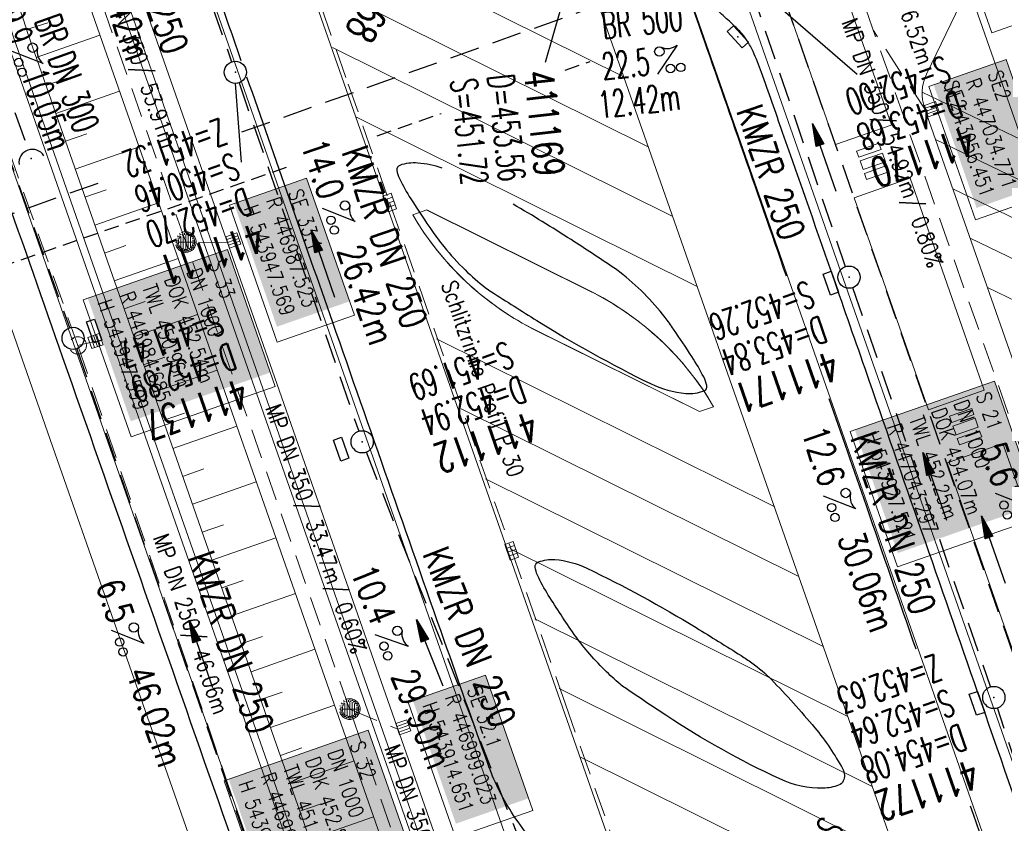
# Model space of a CAD drawing. Extents: x 446577 to 447240, y 443630 to 444842.
# Tile 24 of 71: x 446974 to 447040, y 443908 to 443962. Entities that reach past the tile are written whole.
import ezdxf
from ezdxf.enums import TextEntityAlignment as Align

# ---------------------------------------------------------------- set-up
doc = ezdxf.new("R2010")
doc.units = 0
doc.header["$LTSCALE"] = 2
doc.header["$MEASUREMENT"] = 0
for name, pattern in [('AUSGEZOGEN', [0]), ('GESTRICH-X2', [1.5, 1, -0.5]), ('GESTRICHELT', [0.75, 0.5, -0.25])]:
    doc.linetypes.add(name, pattern=pattern)
doc.layers.get('0').update_dxf_attribs({"linetype": 'AUSGEZOGEN'})
for name, color, linetype in [('Beschriftung', 7, 'CONTINUOUS'), ('FBR', 8, 'CONTINUOUS'), ('GLOBAL', 7, 'CONTINUOUS'), ('HEKTOM', 250, 'GESTRICHELT'), ('Hintergrund', 7, 'CONTINUOUS'), ('Hintergrundplan', 7, 'CONTINUOUS'), ('KANAL', 7, 'GESTRICH-X2'), ('PFEIL', 7, 'CONTINUOUS'), ('SCHACHTNR', 6, 'CONTINUOUS'), ('SCHLITZRINNE', 8, 'AUSGEZOGEN'), ('SCHMUTZWASSER', 30, 'GESTRICH-X2'), ('SCHSYMBOL', 7, 'AUSGEZOGEN'), ('STRASSE', 8, 'CONTINUOUS'), ('TEXTO', 4, 'CONTINUOUS'), ('TEXTU', 4, 'CONTINUOUS')]:
    doc.layers.add(name, color=color, linetype=linetype)
doc.styles.add('5', font='txt_____.ttf', dxfattribs={"width": 0.8, "height": 1})
doc.styles.add('6', font='txt_____.ttf', dxfattribs={"width": 0.8, "height": 1})
doc.styles.add('8', font='txt_____.ttf', dxfattribs={"width": 0.8, "height": 1})
doc.styles.add('ROMANS', font='romans.shx', dxfattribs={"width": 0.8})

# ---------------------------------------------------------------- blocks, each defined once
blk = doc.blocks.new('GST')
at = {"color": 0}
blk.add_circle((0, 0), 0.75, dxfattribs=at)
blk.add_point((0, 0), dxfattribs=at)
blk = doc.blocks.new('13')
blk.add_lwpolyline([(0.755, 1.218), (-0.748, 1.218), (-0.748, 1.801), (0.755, 1.801)], close=True)
at = {"rotation": 180}
blk.add_blockref('GST', (0, 0), dxfattribs=at)
blk = doc.blocks.new('PROM')
blk.add_line((1.566, 1.817), (0.019, 0.015))
for centre, radius in [((0.317, 1.51), 0.317), ((0.943, 0.291), 0.283), ((1.645, 0.287), 0.283)]:
    blk.add_circle(centre, radius)
blk.add_arc((0.992, 2.682), 1.033, 239.14139, 303.35492)
blk = doc.blocks.new('PFEIL2')
at = {"color": 0}
for p, q in [((0.88, 0.002), (-2.401, -0.012)), ((0.881, -0.271), (0.879, 0.276)), ((0.879, 0.276), (2.429, 0.009)), ((0.911, 0.27), (0.879, 0.265)), ((0.965, 0.261), (0.879, 0.246)), ((1.019, 0.252), (0.879, 0.228)), ((1.073, 0.242), (0.879, 0.209)), ((1.127, 0.233), (0.879, 0.191)), ((1.181, 0.224), (0.879, 0.172)), ((1.235, 0.214), (0.879, 0.154)), ((1.289, 0.205), (0.879, 0.135)), ((1.343, 0.196), (0.879, 0.117)), ((1.397, 0.187), (0.879, 0.098)), ((1.451, 0.177), (0.879, 0.08)), ((1.505, 0.168), (0.879, 0.061)), ((1.559, 0.159), (0.88, 0.043)), ((1.613, 0.149), (0.88, 0.024)), ((1.668, 0.14), (0.88, 0.006)), ((1.722, 0.131), (0.88, -0.013)), ((1.776, 0.121), (0.88, -0.031)), ((1.83, 0.112), (0.88, -0.05)), ((1.884, 0.103), (0.88, -0.068)), ((1.938, 0.094), (0.88, -0.087)), ((1.992, 0.084), (0.88, -0.105)), ((2.046, 0.075), (0.88, -0.124)), ((2.1, 0.066), (0.88, -0.142)), ((2.154, 0.056), (0.88, -0.161)), ((2.208, 0.047), (0.88, -0.179)), ((2.262, 0.038), (0.881, -0.198)), ((2.316, 0.029), (0.881, -0.216)), ((2.37, 0.019), (0.881, -0.235)), ((2.424, 0.01), (0.881, -0.253)), ((2.429, 0.009), (0.881, -0.271))]:
    blk.add_line(p, q, dxfattribs=at)
blk = doc.blocks.new('40')
at = {"color": 0}
blk.add_arc((0.025, 0.311), 0.91, 192.5363, 347.4637, dxfattribs=at)
blk.add_point((0, 0), dxfattribs=at)
blk = doc.blocks.new('10')
blk.add_blockref('GST', (0, 0))
blk = doc.blocks.new('17')
blk.add_lwpolyline([(-0.755, -1.218), (0.748, -1.218), (0.748, -1.801), (-0.755, -1.801)], close=True)
blk.add_blockref('GST', (0, 0))
blk = doc.blocks.new('30')
at = {"color": 0}
for p, q in [((-0.75, -0.29), (-0.75, 0.293)), ((-0.75, 0.293), (0.753, 0.293)), ((0.753, 0.293), (0.753, -0.29)), ((0.753, -0.29), (-0.75, -0.29))]:
    blk.add_line(p, q, dxfattribs=at)
blk.add_point((0, 0), dxfattribs=at)
blk = doc.blocks.new('SK-rechteck Mitt')
at = {"color": 18, "lineweight": 9, "true_color": 0x000000}
for p, q in [((-0.375, 0.2), (-0.375, -0.2)), ((-0.375, 0.2), (0.375, 0.2)), ((-0.1875, 0.2), (-0.1875, -0.2)), ((0, 0.2), (0, -0.2)), ((0.1875, 0.2), (0.1875, -0.2)), ((0.375, 0.2), (0.375, -0.2)), ((-0.375, -0.2), (0.375, -0.2))]:
    blk.add_line(p, q, dxfattribs=at)
blk = doc.blocks.new('SK-quadrat Rand')
at = {"color": 18, "lineweight": 9, "true_color": 0x000000}
for p, q in [((-0.4, 0.8), (-0.4, 0)), ((-0.4, 0.8), (0.4, 0.8)), ((-0.2, 0.8), (-0.2, 0)), ((0, 0.8), (0, 0)), ((0.2, 0.8), (0.2, 0)), ((0.4, 0.8), (0.4, 0)), ((-0.4, 0), (0.4, 0))]:
    blk.add_line(p, q, dxfattribs=at)
blk = doc.blocks.new('Muldenschacht')
at = {"color": 18, "lineweight": 9, "true_color": 0x000000}
for p, q in [((-0.215015, 0.669384), (-0.184082, 0.574183)), ((0.001513, 0.703679), (0.001513, 0.603579)), ((0.218041, 0.669384), (0.187109, 0.574183)), ((-0.599087, 0.002979), (-0.699187, 0.002979)), ((-0.569691, 0.188574), (-0.664892, 0.219507)), ((-0.492399, 0.083917), (-0.591181, 0.100105)), ((-0.484382, 0.356002), (-0.565365, 0.41484)), ((-0.444073, 0.230912), (-0.53319, 0.276499)), ((0.502013, 0.002979), (-0.498987, 0.002979)), ((0.474843, 0.165641), (-0.471817, 0.165641)), ((-0.350626, 0.358645), (-0.421053, 0.429778)), ((-0.351511, 0.488874), (-0.410348, 0.569857)), ((0.38186, 0.328304), (-0.378834, 0.328304)), ((-0.228204, 0.447647), (-0.274147, 0.536581)), ((-0.096655, 0.595502), (-0.080293, 0.496748)), ((0.001562, 0.503479), (0.001464, -0.497521)), ((0.093794, 0.596447), (0.078414, 0.497536)), ((0.271415, 0.539517), (0.226431, 0.450094)), ((0.413374, 0.569857), (0.354537, 0.488874)), ((0.425748, 0.42812), (0.355042, 0.357263)), ((0.447803, 0.22953), (0.537061, 0.27484)), ((0.568391, 0.41484), (0.487409, 0.356002)), ((0.4959, 0.080963), (0.594778, 0.096559)), ((0.572718, 0.188574), (0.667918, 0.219507)), ((0.602083, 0.008988), (0.702178, 0.00999)), ((-0.569691, -0.182617), (-0.664892, -0.21355)), ((-0.493148, -0.073251), (-0.59208, -0.088497)), ((-0.484382, -0.350045), (-0.565365, -0.408882)), ((-0.445326, -0.222488), (-0.534694, -0.267581)), ((0.474843, -0.159684), (-0.471817, -0.159684)), ((-0.352742, -0.35058), (-0.423593, -0.421292)), ((-0.351511, -0.482917), (-0.410348, -0.5639)), ((0.38186, -0.322346), (-0.378834, -0.322346)), ((-0.228006, -0.441793), (-0.273909, -0.530747)), ((-0.184082, -0.568226), (-0.215015, -0.663427)), ((-0.079489, -0.490923), (-0.095689, -0.589704)), ((0.001513, -0.597621), (0.001513, -0.697721)), ((0.079714, -0.491374), (0.095355, -0.590245)), ((0.187109, -0.568226), (0.218041, -0.663427)), ((0.271696, -0.533418), (0.226665, -0.444019)), ((0.354537, -0.482917), (0.413374, -0.5639)), ((0.426841, -0.421069), (0.355953, -0.350395)), ((0.446654, -0.225822), (0.535682, -0.271583)), ((0.487409, -0.350045), (0.568391, -0.408882)), ((0.496174, -0.073247), (0.595107, -0.088493)), ((0.572718, -0.182617), (0.667918, -0.21355))]:
    blk.add_line(p, q, dxfattribs=at)
for radius in [0.7007, 0.6006, 0.5005]:
    blk.add_circle((0.001513, 0.002979), radius, dxfattribs=at)
blk = doc.blocks.new('SK-quadrat Mitte')
at = {"color": 18, "lineweight": 9, "true_color": 0x000000}
for p, q in [((-0.4, 0.4), (-0.4, -0.4)), ((-0.4, 0.4), (0.4, 0.4)), ((-0.2, 0.4), (-0.2, -0.4)), ((0, 0.4), (0, -0.4)), ((0.2, 0.4), (0.2, -0.4)), ((0.4, 0.4), (0.4, -0.4)), ((-0.4, -0.4), (0.4, -0.4))]:
    blk.add_line(p, q, dxfattribs=at)
blk = doc.blocks.new('Schacht')
at = {"color": 18, "lineweight": 9, "true_color": 0x000000}
blk.add_circle((0, 0), 0.779, dxfattribs=at)

msp = doc.modelspace()

# ---------------------------------------------------------------- linework, layer by layer
at = {"layer": 'Beschriftung', "color": 18, "lineweight": 9, "true_color": 0x000000}
for points in [[(447041.435, 443972.152), (447044.629, 443963.009), (447039.405, 443961.185), (447036.211, 443970.327), (447041.435, 443972.152)], [(447040.386, 443959.385), (447043.533, 443950.377), (447038.309, 443948.552), (447035.163, 443957.56), (447040.386, 443959.385)], [(446993.072, 443951.353), (446996.309, 443942.085), (446991.085, 443940.26), (446987.848, 443949.528), (446993.072, 443951.353)], [(446987.717, 443946.542), (446990.954, 443937.274), (446981.199, 443933.867), (446977.961, 443943.134), (446987.717, 443946.542)], [(447039.591, 443937.631), (447042.787, 443928.483), (447033.031, 443925.075), (447029.836, 443934.223), (447039.591, 443937.631)], [(447005.169, 443917.744), (447008.363, 443908.602), (447003.139, 443906.777), (446999.946, 443915.919), (447005.169, 443917.744)], [(446997.241, 443914.019), (447000.475, 443904.759), (446990.72, 443901.352), (446987.486, 443910.611), (446997.241, 443914.019)]]:
    msp.add_lwpolyline(points, close=True, dxfattribs=at)
at = {"layer": 'FBR'}
for points in [[(446906.283, 444163.064, 0.003557), (446913.219, 444136.335, 0.004717), (446918.783, 444116.265, 0.000024), (446923.206, 444100.879, 0.003676), (446923.236, 444100.778, 0.000171), (446925.25, 444094.15, 0.000048), (446932.443, 444070.518, 0.000065), (446938.908, 444049.294, 0.003486), (446939.03, 444048.902, 0.003745), (446939.222, 444048.317, 0.000068), (446950.069, 444016.112, 0.000011), (446956.461, 443997.144, 0.001698), (446956.504, 443997.019, 0.000349), (446956.714, 443996.41, 0.000013), (446962.54, 443979.58, 0.000005), (446967.365, 443965.643, 0.00002), (446968.622, 443962.013, 0.001124), (446976.568, 443939.234, -0.000431), (446996.335, 443882.82)], [(446925.215, 444042.892, 0.0017), (446930.243, 444027.436, 0.003935), (446936.907, 444007.707, 0.000126), (446946.647, 443979.626, 0.000195), (446952.953, 443961.485, 0.000026), (446968.558, 443916.655, 0.000443), (446969.471, 443914.039, 0.00013), (446975.672, 443896.342, -0.000046), (446981.167, 443880.67, -0.00001)], [(446988.655, 443959.296, -0.000001), (446981.971, 443978.412, -0.000032), (446981.616, 443979.428, -0.000004), (446981.312, 443980.297, 0.000226)], [(447010.168, 443975.786, 0.003809), (447010.735, 443975.32, -0.0134), (447011.997, 443974.242, -0.03425), (447013.574, 443972.611, -0.021464), (447015.785, 443969.746, -0.019911), (447017.514, 443967.075, -0.044873), (447018.123, 443965.798, -0.004791), (447019.374, 443962.326, -0.000268), (447025.503, 443944.751, -0.000024)], [(447037.126, 443888.602, 0.013315), (447036.129, 443889.687, 0.039357), (447035, 443890.681, 0.016729), (447033.458, 443891.758, 0.021771), (447032.213, 443892.493, 0.00424), (447031.256, 443892.992, 0.001159), (447027.738, 443894.78, 0.012233), (447021.582, 443897.704, -0.012648), (447015.63, 443900.536, -0.04443), (447012.536, 443902.469, -0.040823), (447009.574, 443905.112, -0.048131), (447006.927, 443908.492, -0.056635), (447005.322, 443911.773, -0.000988), (447002.382, 443920.089, -0.000382), (446994.841, 443941.603, -0.000001), (446989.039, 443958.198, -0.000032)], [(447002.247, 443952.043, 0.061318), (447000.596, 443952.379, 0.101801), (446999.371, 443952.226, 0.364624), (446999.171, 443951.895, 0.075388), (446999.348, 443951.334, 0.027963), (447000.121, 443949.959, 0.009514), (447001.584, 443947.759, 0.019467), (447002.361, 443946.727, 0.027166), (447003.797, 443945.149, 0.031774), (447005.175, 443943.953, 0.020404), (447005.572, 443943.675, 0.002724), (447008.637, 443941.736, 0.026007), (447016.33, 443937.466, 0.092946), (447018.722, 443936.806, 0.109692)], [(447018.722, 443936.806, 0.109692), (447019.952, 443936.973, 0.379326), (447020.144, 443937.33, 0.06165), (447019.926, 443937.916, 0.024024), (447019.123, 443939.297, 0.0064), (447017.895, 443941.141, 0.014298), (447017.311, 443941.943, 0.031705), (447015.892, 443943.558, 0.031046), (447014.247, 443945.013, 0.018929), (447013.851, 443945.299, 0.002668), (447010.956, 443947.2, 0.014319), (447007.032, 443949.591, 0.096596)], [(447028.386, 443936.467, -0.00011), (447030.905, 443929.214, -0.000024), (447034.263, 443919.539, 0.00003)], [(447037.949, 443908.914, -0.000045), (447044.341, 443890.484, 0.00003), (447044.625, 443889.665, 0.001539)]]:
    msp.add_lwpolyline(points, format="xyb", dxfattribs=at)
msp.add_lwpolyline([(447008.532, 443925.049, -0.338877), (447008.746, 443925.402, -0.112775), (447009.859, 443925.568, -0.093522), (447012.031, 443924.984, -0.024827), (447019.409, 443920.962, -0.00337), (447022.456, 443919.071, -0.01375), (447023.187, 443918.582, -0.046002), (447024.503, 443917.453, -0.018177), (447027.436, 443914.198, -0.051198), (447029.339, 443911.384, -0.232737), (447029.367, 443910.599, -0.203185), (447029.044, 443910.299, -0.082499), (447028.011, 443910.109, -0.113197), (447025.079, 443910.728, -0.037981), (447017.369, 443915.033, -0.003211), (447014.61, 443916.887, -0.024951), (447014.269, 443917.145, -0.022007), (447013.224, 443918.103, -0.018661), (447012.088, 443919.328, -0.025539), (447011.172, 443920.51, -0.01199), (447009.416, 443923.166, -0.030332), (447008.684, 443924.506, -0.082682)], format="xyb", close=True, dxfattribs=at)
at = {"layer": 'HEKTOM'}
for p, q in [((447010.558, 443958.665), (447012.25, 443959.255)), ((446997.843, 443954.232), (447002.176, 443955.743)), ((446958.188, 443940.406), (446992.164, 443952.252))]:
    msp.add_line(p, q, dxfattribs=at)
at = {"layer": 'Hintergrund', "color": 254, "lineweight": 18, "true_color": 0xcccccc}
for p, q in [((446982.376, 444068.114), (447043.732, 443892.983)), ((447045.557, 443869.609), (447006.845, 443980.114)), ((447020.076, 443887.902), (446989.857, 443974.163)), ((446991.508, 443969.653), (447014.515, 443958.221)), ((447027.597, 443969.283), (447032.617, 443954.955)), ((447023.821, 443967.96), (447028.841, 443953.632)), ((446993.168, 443964.919), (447016.173, 443953.489)), ((446974.132, 443961.404), (446975.58, 443961.864)), ((446974.787, 443959.514), (446979.093, 443961.019)), ((446979.339, 443934.362), (446970.396, 443959.954)), ((446994.827, 443960.187), (447017.831, 443948.757)), ((446975.446, 443957.626), (446976.882, 443958.128)), ((446976.106, 443955.738), (446980.415, 443957.244)), ((447034.693, 443957.181), (447041.453, 443953.929)), ((446996.396, 443955.499), (447019.488, 443944.025)), ((446976.766, 443953.85), (446978.203, 443954.352)), ((447035.613, 443953.964), (447042.622, 443950.592)), ((446977.426, 443951.962), (446981.737, 443953.469)), ((447033.879, 443951.351), (447038.899, 443937.023)), ((446978.085, 443950.074), (446979.523, 443950.576)), ((447036.782, 443950.628), (447043.791, 443947.256)), ((447030.104, 443950.029), (447035.123, 443935.701)), ((446978.745, 443948.186), (446983.059, 443949.693)), ((447037.951, 443947.291), (447044.96, 443943.919)), ((446979.405, 443946.298), (446980.844, 443946.801)), ((446980.065, 443944.41), (446984.381, 443945.918)), ((447039.12, 443943.954), (447046.129, 443940.582)), ((446980.725, 443942.522), (446982.164, 443943.025)), ((446981.384, 443940.634), (446985.704, 443942.143)), ((447001.866, 443940.497), (447024.733, 443929.135)), ((446982.044, 443938.746), (446983.484, 443939.249)), ((446982.704, 443936.858), (446987.026, 443938.368)), ((446983.364, 443934.97), (446984.805, 443935.475)), ((447003.524, 443935.765), (447026.365, 443924.415)), ((446984.026, 443933.082), (446988.347, 443934.596)), ((446986.955, 443912.627), (446979.339, 443934.362)), ((447042.626, 443926.385), (447040.161, 443933.42)), ((446984.687, 443931.195), (446986.127, 443931.7)), ((446985.349, 443929.307), (446989.669, 443930.821)), ((447005.181, 443931.033), (447028.014, 443919.688)), ((446986.01, 443927.42), (446987.45, 443927.924)), ((446986.671, 443925.532), (446990.991, 443927.046)), ((447006.839, 443926.301), (447029.671, 443914.956)), ((446987.333, 443923.645), (446988.772, 443924.149)), ((446987.994, 443921.757), (446992.313, 443923.271)), ((447008.496, 443921.569), (447031.328, 443910.224)), ((446988.655, 443919.87), (446990.095, 443920.374)), ((446989.317, 443917.982), (446993.635, 443919.496)), ((446989.978, 443916.095), (446991.417, 443916.599)), ((447010.154, 443916.837), (447032.989, 443905.491)), ((446990.639, 443914.207), (446994.957, 443915.72)), ((446996.356, 443885.816), (446986.955, 443912.627)), ((446991.301, 443912.32), (446992.74, 443912.825)), ((446991.963, 443910.433), (446996.279, 443911.946)), ((447011.552, 443912.234), (447034.651, 443900.757)), ((446992.625, 443908.545), (446994.063, 443909.05)), ((446993.286, 443906.658), (446997.601, 443908.171))]:
    msp.add_line(p, q, dxfattribs=at)
for points in [[(447044.926, 443796.399), (447045.561, 443803.747, 0.198133), (447034.087, 443840.111), (447031.292, 443843.45, -0.068573), (447026.942, 443850.389, -0.001832), (447026.804, 443850.698, 0.178534), (447025.36, 443852.19), (447021.162, 443854.21, -0.198913), (447019.631, 443855.921), (446938.327, 444087.994, -0.187649), (446938.401, 444090.168), (446940.074, 444094.07, 0.198913), (446940.102, 444096.366), (446933.956, 444114.073, 0.052334), (446921.013, 444141.454)], [(446927.024, 444105.92, -0.017902), (446934.496, 444088.354), (446937.153, 444080.77), (447016.741, 443853.522, -0.092735), (447019.27, 443832.309)], [(447052.137, 443907.868, 0.25604), (447048.341, 443921.777, -0.108089), (447044.977, 443927.234), (447034.867, 443956.091, -0.198913), (447034.995, 443958.384), (447037.29, 443963.154, 0.198913), (447037.418, 443965.446), (447036.591, 443967.805, 0.198904), (447035.061, 443969.517), (447030.291, 443971.812, -0.198904), (447028.76, 443973.523), (447027.479, 443977.18, -0.198904), (447027.607, 443979.472), (447029.902, 443984.242, 0.198823), (447030.03, 443986.534), (447019.088, 444017.766, 0.198905), (447017.557, 444019.477), (447012.787, 444021.772, -0.198904), (447011.257, 444023.484), (446998.609, 444059.585), (446995.302, 444069.024, -0.073165), (446994.473, 444073.311, 0.340428), (446982.666, 444087.299)], [(447046.708, 443884.488, -0.019081), (447047.537, 443888.651), (447052.137, 443907.868, 0.256059), (447048.341, 443921.777, -0.108095), (447044.977, 443927.234), (447034.867, 443956.091, -0.198913), (447034.995, 443958.384), (447037.29, 443963.154, 0.198913), (447037.418, 443965.446), (447036.591, 443967.805, 0.198774), (447035.061, 443969.517), (447030.291, 443971.812, -0.198792), (447028.76, 443973.523), (447027.479, 443977.18, -0.198904), (447027.607, 443979.472), (447029.902, 443984.242, 0.198828), (447030.03, 443986.534), (447019.088, 444017.766, 0.198905), (447017.557, 444019.477), (447012.787, 444021.772, -0.199031), (447011.257, 444023.484), (446995.302, 444069.024, -0.073165), (446994.473, 444073.311, 0.340625)], [(446982.376, 444068.114), (446983.56, 444064.732, 0.198904), (446985.09, 444063.021), (446987.312, 444061.952, -0.198904), (446988.842, 444060.24), (447045.056, 443899.788, -0.198904), (447044.928, 443897.496), (447043.86, 443895.274, 0.202571), (447043.732, 443892.983)], [(447043.732, 443892.983, -0.198968), (447043.86, 443895.274), (447044.929, 443897.495, 0.199028), (447045.056, 443899.788), (446988.842, 444060.24, 0.198904), (446987.312, 444061.952), (446985.091, 444063.02, -0.198896), (446983.56, 444064.732)], [(447052.137, 443907.868), (447052.673, 443910.111, 0.143957), (447051.968, 443923.914), (447030.03, 443986.534)], [(447000.248, 443948.879, 0.142623), (447008.359, 443941.18), (447019.648, 443935.57), (447020.599, 443935.903, 0.142623), (447012.491, 443943.594), (447001.194, 443949.207), (447000.247, 443948.88)], [(447001.194, 443949.207), (447000.248, 443948.877, 0.1465), (447008.623, 443941.049), (447019.648, 443935.57), (447020.598, 443935.904, 0.146324), (447012.229, 443943.723), (447001.194, 443949.206)], [(447036.386, 443932.097), (447047.468, 443900.467), (447044.759, 443894.837, 0.238156), (447044.778, 443893.08), (447043.816, 443892.744)]]:
    msp.add_lwpolyline(points, format="xyb", dxfattribs=at)
for points in [[(446926.063, 444105.641), (446928.926, 444095.76), (446933.962, 444078.783), (446941.493, 444054.278), (446948.857, 444031.705), (446957.435, 444006.406), (446962.973, 443990.488), (446972.971, 443961.756), (446973.242, 443960.903), (446982.171, 443935.352), (446989.786, 443913.619), (446999.188, 443886.806), (447007.617, 443862.619), (447017.283, 443834.956), (447018.326, 443831.978)], [(446927.024, 444105.92), (446929.886, 444096.041), (446934.92, 444079.072), (446942.447, 444054.58), (446949.805, 444032.02), (446958.381, 444006.73), (446963.917, 443990.816), (446973.92, 443962.072), (446974.191, 443961.219), (446983.115, 443935.682), (446990.73, 443913.95), (447000.132, 443887.136), (447008.561, 443862.948), (447018.227, 443835.286), (447019.27, 443832.309)], [(446925.583, 444105.502), (446928.447, 444095.619), (446933.484, 444078.638), (446941.017, 444054.127), (446948.382, 444031.547), (446956.962, 444006.243), (446962.501, 443990.323), (446972.496, 443961.599), (446972.767, 443960.745), (446981.699, 443935.187), (446989.314, 443913.454), (446998.716, 443886.641), (447007.145, 443862.454), (447016.811, 443834.791), (447017.854, 443831.813)], [(446936.384, 444089.016), (446939.041, 444081.432), (447018.479, 443854.608)], [(446937.36, 444087.74), (447018.744, 443855.373), (447021.162, 443854.21)]]:
    msp.add_lwpolyline(points, dxfattribs=at)
at = {"layer": 'Hintergrundplan', "color": 254, "lineweight": 18, "true_color": 0xcccccc}
for p, q in [((447024.868, 443854.564), (446939.503, 444098.242)), ((446975.081, 444088.938), (447043.732, 443892.983)), ((447045.557, 443869.609), (447006.845, 443980.114)), ((447020.076, 443887.902), (446989.857, 443974.163)), ((446991.508, 443969.653), (447014.515, 443958.221)), ((447027.597, 443969.283), (447032.617, 443954.955)), ((447023.821, 443967.96), (447028.841, 443953.632)), ((446993.168, 443964.919), (447016.173, 443953.489)), ((446974.132, 443961.404), (446975.58, 443961.864)), ((446974.787, 443959.514), (446979.093, 443961.019)), ((446970.396, 443959.954), (446979.339, 443934.362)), ((446994.827, 443960.187), (447017.831, 443948.757)), ((446975.446, 443957.626), (446976.882, 443958.128)), ((446976.106, 443955.738), (446980.415, 443957.244)), ((447034.693, 443957.181), (447041.453, 443953.929)), ((446996.396, 443955.499), (447019.488, 443944.025)), ((447032.614, 443954.954), (447028.843, 443953.633)), ((446976.766, 443953.85), (446978.203, 443954.352)), ((447035.613, 443953.964), (447042.622, 443950.592)), ((446977.426, 443951.962), (446981.737, 443953.469)), ((447030.106, 443950.029), (447033.877, 443951.35)), ((447033.879, 443951.351), (447038.899, 443937.023)), ((446978.085, 443950.074), (446979.523, 443950.576)), ((447036.782, 443950.628), (447043.791, 443947.256)), ((447030.104, 443950.029), (447035.123, 443935.701)), ((446978.745, 443948.186), (446983.059, 443949.693)), ((447037.951, 443947.291), (447044.96, 443943.919)), ((446979.405, 443946.298), (446980.844, 443946.801)), ((446980.065, 443944.41), (446984.381, 443945.918)), ((447039.12, 443943.954), (447046.129, 443940.582)), ((446980.725, 443942.522), (446982.164, 443943.025)), ((446981.384, 443940.634), (446985.704, 443942.143)), ((447001.866, 443940.497), (447024.733, 443929.135)), ((446982.044, 443938.746), (446983.484, 443939.249)), ((446982.704, 443936.858), (446987.026, 443938.368)), ((447038.897, 443937.023), (447035.125, 443935.701)), ((446983.364, 443934.97), (446984.805, 443935.475)), ((447003.524, 443935.765), (447026.365, 443924.415)), ((446984.026, 443933.082), (446988.347, 443934.596)), ((446979.339, 443934.362), (446986.955, 443912.627)), ((447036.388, 443932.098), (447040.159, 443933.419)), ((447042.626, 443926.385), (447040.161, 443933.42)), ((446984.687, 443931.195), (446986.127, 443931.7)), ((446985.349, 443929.307), (446989.669, 443930.821)), ((447005.181, 443931.033), (447028.014, 443919.688)), ((446986.01, 443927.42), (446987.45, 443927.924)), ((446986.671, 443925.532), (446990.991, 443927.046)), ((447006.839, 443926.301), (447029.671, 443914.956)), ((446987.333, 443923.645), (446988.772, 443924.149)), ((446987.994, 443921.757), (446992.313, 443923.271)), ((447008.496, 443921.569), (447031.328, 443910.224)), ((446988.655, 443919.87), (446990.095, 443920.374)), ((446989.317, 443917.982), (446993.635, 443919.496)), ((446989.978, 443916.095), (446991.417, 443916.599)), ((447010.154, 443916.837), (447032.989, 443905.491)), ((446990.639, 443914.207), (446994.957, 443915.72)), ((446986.955, 443912.627), (446996.356, 443885.816)), ((446991.301, 443912.32), (446992.74, 443912.825)), ((446991.963, 443910.433), (446996.279, 443911.946)), ((447011.552, 443912.234), (447034.651, 443900.757)), ((446992.625, 443908.545), (446994.063, 443909.05)), ((446993.286, 443906.658), (446997.601, 443908.171))]:
    msp.add_line(p, q, dxfattribs=at)
for points in [[(446899.976, 444179.391, 0.001546), (446903.93, 444161.861), (446908.525, 444144.055), (446912.882, 444127.913), (446918.765, 444107.026), (446922.569, 444093.896), (446927.62, 444076.867), (446935.177, 444052.278), (446942.57, 444029.614), (446951.169, 444004.253), (446956.716, 443988.311), (446966.684, 443959.664), (446966.957, 443958.807), (446975.917, 443933.166), (446983.534, 443911.428), (446992.934, 443884.62), (447001.361, 443860.438), (447011.029, 443832.77), (447016.491, 443817.181), (447025.514, 443791.385), (447028.583, 443782.756), (447034.062, 443767.029), (447034.957, 443764.566), (447044.02, 443738.609)], [(447044.926, 443796.399), (447045.561, 443803.747, 0.198133), (447034.087, 443840.111), (447031.292, 443843.45, -0.068573), (447026.942, 443850.389, -0.001832), (447026.804, 443850.698, 0.178534), (447025.36, 443852.19), (447021.162, 443854.21, -0.198913), (447019.631, 443855.921), (446938.327, 444087.994, -0.187649), (446938.401, 444090.168), (446940.074, 444094.07, 0.198913), (446940.102, 444096.366), (446933.956, 444114.073, 0.052334), (446921.013, 444141.454)], [(446927.024, 444105.92, -0.017902), (446934.496, 444088.354), (446937.153, 444080.77), (447016.741, 443853.522, -0.092735), (447019.27, 443832.309)], [(447052.137, 443907.868, 0.25604), (447048.341, 443921.777, -0.108089), (447044.977, 443927.234), (447034.867, 443956.091, -0.198913), (447034.995, 443958.384), (447037.29, 443963.154, 0.198913), (447037.418, 443965.446), (447036.591, 443967.805, 0.198904), (447035.061, 443969.517), (447030.291, 443971.812, -0.198904), (447028.76, 443973.523), (447027.479, 443977.18, -0.198904), (447027.607, 443979.472), (447029.902, 443984.242, 0.198823), (447030.03, 443986.534), (447019.088, 444017.766, 0.198905), (447017.557, 444019.477), (447012.787, 444021.772, -0.198904), (447011.257, 444023.484), (446998.609, 444059.585), (446995.302, 444069.024, -0.073165), (446994.473, 444073.311, 0.340428), (446982.666, 444087.299)], [(446982.376, 444068.114), (446983.56, 444064.732, 0.198904), (446985.09, 444063.021), (446987.312, 444061.952, -0.198904), (446988.842, 444060.24), (447045.056, 443899.788, -0.198904), (447044.928, 443897.496), (447043.86, 443895.274, 0.202571), (447043.732, 443892.983)], [(447052.137, 443907.868), (447052.673, 443910.111, 0.143957), (447051.968, 443923.914), (447030.03, 443986.534)], [(447000.248, 443948.879, 0.142623), (447008.359, 443941.18), (447019.648, 443935.57), (447020.599, 443935.903, 0.142623), (447012.491, 443943.594), (447001.194, 443949.207), (447000.247, 443948.88)], [(447036.386, 443932.097), (447047.468, 443900.467), (447044.759, 443894.837, 0.238156), (447044.778, 443893.08), (447043.816, 443892.744)]]:
    msp.add_lwpolyline(points, format="xyb", dxfattribs=at)
for points in [[(446926.063, 444105.641), (446928.926, 444095.76), (446933.962, 444078.783), (446941.493, 444054.278), (446948.857, 444031.705), (446957.435, 444006.406), (446962.973, 443990.488), (446972.971, 443961.756), (446973.242, 443960.903), (446982.171, 443935.352), (446989.786, 443913.619), (446999.188, 443886.806), (447007.617, 443862.619), (447017.283, 443834.956), (447018.326, 443831.978)], [(446927.024, 444105.92), (446929.886, 444096.041), (446934.92, 444079.072), (446942.447, 444054.58), (446949.805, 444032.02), (446958.381, 444006.73), (446963.917, 443990.816), (446973.92, 443962.072), (446974.191, 443961.219), (446983.115, 443935.682), (446990.73, 443913.95), (447000.132, 443887.136), (447008.561, 443862.948), (447018.227, 443835.286), (447019.27, 443832.309)], [(446925.583, 444105.502), (446928.447, 444095.619), (446933.484, 444078.638), (446941.017, 444054.127), (446948.382, 444031.547), (446956.962, 444006.243), (446962.501, 443990.323), (446972.496, 443961.599), (446972.767, 443960.745), (446981.699, 443935.187), (446989.314, 443913.454), (446998.716, 443886.641), (447007.145, 443862.454), (447016.811, 443834.791), (447017.854, 443831.813)], [(446936.384, 444089.016), (446939.041, 444081.432), (447018.479, 443854.608)], [(446937.36, 444087.74), (447018.744, 443855.373), (447021.162, 443854.21)]]:
    msp.add_lwpolyline(points, dxfattribs=at)
for points in [[(447030.415, 443952.772), (447030.268, 443953.191), (447031.777, 443953.72), (447031.923, 443953.301), (447030.415, 443952.772)], [(447032.217, 443952.462), (447030.708, 443951.934), (447030.503, 443952.521), (447032.012, 443953.049), (447032.217, 443952.462)], [(447030.797, 443951.683), (447030.943, 443951.264), (447032.452, 443951.792), (447032.305, 443952.211), (447030.797, 443951.683)], [(447036.697, 443934.841), (447036.55, 443935.26), (447038.059, 443935.788), (447038.206, 443935.369), (447036.697, 443934.841)], [(447038.499, 443934.531), (447036.991, 443934.003), (447036.785, 443934.589), (447038.294, 443935.118), (447038.499, 443934.531)], [(447037.079, 443933.751), (447037.226, 443933.332), (447038.734, 443933.861), (447038.587, 443934.28), (447037.079, 443933.751)]]:
    msp.add_lwpolyline(points, close=True, dxfattribs=at)
at = {"layer": 'KANAL', "color": 92, "lineweight": 9, "true_color": 0x00b400}
for p, q in [((446984.894, 443947.042, 452.541), (446972.991, 443980.926, 452.228)), ((446977.599, 443940.047, 452.876), (446963.666, 443979.383, 452.401)), ((447043.506, 443926.965, 454.07), (447025.271, 443978.765)), ((447034.98, 443955.894, 453.647), (447031.402, 443961.349)), ((446995.983, 443915.46, 452.827), (446984.894, 443947.042, 452.541)), ((446987.732, 443947.012, 452.751), (446984.894, 443947.042, 452.541)), ((446977.599, 443940.047, 452.876), (446992.505, 443896.465, 453.283)), ((446995.983, 443915.46, 452.827), (446999.232, 443914.094, 453.047)), ((447008.579, 443879.135, 453.154), (446995.983, 443915.46, 452.827))]:
    msp.add_line(p, q, dxfattribs=at)
at = {"layer": 'KANAL'}
for p, q in [((446980.813, 443979.938), (446988, 443959.219)), ((446963.594, 443979.156), (446977.031, 443941.25)), ((447023.375, 443969.25), (447049.969, 443893.031)), ((447023.125, 443964.156), (447029.5, 443945.375)), ((446971.344, 443961.469), (446974.188, 443953.406)), ((446988.5, 443957.813), (446996.594, 443934.25)), ((447030, 443943.969), (447039.313, 443916.938)), ((446977.531, 443939.813), (446992.031, 443897.719)), ((446997.094, 443932.844), (447007.531, 443906.406))]:
    msp.add_line(p, q, dxfattribs=at)
at = {"layer": 'KANAL', "color": 92, "lineweight": 18, "true_color": 0x00b400}
msp.add_line((446977.599, 443940.047, 452.876), (446978.795, 443940.344, 452.572), dxfattribs=at)
at = {"layer": 'KANAL', "flags": 128}
msp.add_lwpolyline([(447048.797, 443888.525), (447039.786, 443915.529)], dxfattribs=at)
at = {"layer": 'KANAL', "color": 92, "lineweight": 9, "true_color": 0x00b400}
msp.add_polyline3d([(446952.807, 444080.724, 451.703), (446955.583, 444072.769, 451.783), (446958.414, 444064.697, 451.874), (446962.267, 444053.714, 451.979), (446965.365, 444044.892, 452.073), (446969.473, 444033.149, 452.18), (446972.292, 444025.087, 452.268), (446976.388, 444013.374, 452.373), (446979.213, 444005.288, 452.456), (446983.049, 443994.333, 452.557), (446986.149, 443985.514, 452.654), (446989.234, 443976.7, 452.744), (446993.079, 443965.721, 452.856), (446995.888, 443957.726, 452.922), (446998.687, 443949.713, 453.019), (447002.816, 443937.957, 453.12), (447006.942, 443926.159, 453.242), (447010.583, 443915.779, 453.326), (447013.888, 443906.358, 453.406), (447016.944, 443897.621, 453.477), (447020.143, 443888.429, 453.567)], dxfattribs=at)
at = {"layer": 'SCHACHTNR'}
for p, q in [((447023.463, 443964.323), (447030.308, 443958.381)), ((447010.235, 443962.787), (447009.214, 443959.182)), ((446988.249, 443957.767), (446988.655, 443952.438))]:
    msp.add_line(p, q, dxfattribs=at)
at = {"layer": 'SCHLITZRINNE'}
msp.add_lwpolyline([(446918.666, 444051.482, 0.001942), (446927.717, 444023.784, 0.002834), (446934.101, 444004.864, 0.000005), (446941.432, 443983.537, 0.000867), (446941.474, 443983.415, 0.000084), (446947.849, 443965.085, 0.000199), (446950.544, 443957.352, 0.000027), (446955.553, 443942.997, 0.000044), (446958.667, 443934.078, 0.000101), (446962.051, 443924.393, 0.000084), (446966.153, 443912.669, 0.000975), (446970.092, 443901.486, -0.001001), (446974.031, 443890.303, -0.000525), (446977.569, 443880.16, 0.000574)], format="xyb", dxfattribs=at)
at = {"layer": 'SCHLITZRINNE', "flags": 128}
msp.add_lwpolyline([(446918.666, 444051.482, 0.001942), (446927.717, 444023.784, 0.002834), (446934.101, 444004.864, 0.000005), (446941.432, 443983.537, 0.000867), (446941.474, 443983.415, 0.000084), (446947.849, 443965.085, 0.000199), (446950.544, 443957.352, 0.000027), (446955.553, 443942.997, 0.000044), (446958.667, 443934.078, 0.000101), (446962.051, 443924.393, 0.000084), (446966.153, 443912.669, 0.000975), (446970.092, 443901.486, -0.001001), (446974.031, 443890.303, -0.000613), (446978.162, 443878.453, 0.000574), (446982.293, 443866.603, 0.000043), (446985.962, 443856.119, 0.000041), (446989.821, 443845.1, 0.000098), (446990.721, 443842.532, -0.000006), (447006.522, 443797.477, -0.000336), (447009.233, 443789.73, -0.000126), (447016.458, 443769.022)], format="xyb", dxfattribs=at)
at = {"layer": 'SCHMUTZWASSER', "flags": 128}
for points in [[(446988.696, 443954.482), (447032.605, 443970.078), (447050.465, 443975.846)], [(446954.472, 443942.326), (446979.375, 443951.171)]]:
    msp.add_lwpolyline(points, dxfattribs=at)
at = {"layer": 'SCHSYMBOL'}
for points in [[(447028.546, 443945.059), (447029.043, 443943.64), (447028.492, 443943.448), (447027.996, 443944.866)], [(447038.436, 443916.648), (447038.933, 443915.23), (447038.383, 443915.037), (447037.886, 443916.456)]]:
    msp.add_lwpolyline(points, close=True, dxfattribs=at)
at = {"layer": 'STRASSE', "flags": 128}
msp.add_lwpolyline([(447047.154, 443891.481, 0.000765), (447038.709, 443915.867, 0.000011), (447031.122, 443937.667, 0.000037), (447028.833, 443944.241, 0.000505), (447025.263, 443954.458, 0.001272), (447023.831, 443958.512, 0.019593), (447023.263, 443959.93, 0.036852), (447022.877, 443960.645, 0.017636), (447022.683, 443960.927, 0.023963), (447022.523, 443961.122, 0.015559), (447022.207, 443961.451, 0.007052), (447021.477, 443962.145, 0.015623), (447020.532, 443962.965, -0.018201), (447019.725, 443963.673, -0.015596), (447019.585, 443963.813, -0.003258), (447018.943, 443964.509, -0.043133), (447018.589, 443964.972, -0.02652), (447018.123, 443965.798)], format="xyb", dxfattribs=at)

# ---------------------------------------------------------------- block references
at = {"layer": 'KANAL'}
for name, p, rotation in [('SK-quadrat Rand', (447034.98, 443955.894), 289.2688179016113), ('Muldenschacht', (446984.894, 443947.042), 270), ('SK-quadrat Rand', (446987.732, 443947.012), 289.2688179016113), ('SK-quadrat Mitte', (446978.795, 443940.344), 199.2688247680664), ('Muldenschacht', (446995.983, 443915.46), 270), ('SK-quadrat Rand', (446999.232, 443914.094), 289.2688179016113)]:
    msp.add_blockref(name, p, dxfattribs=dict(at, rotation=rotation))
at = {"layer": 'KANAL', "xscale": 1.5, "yscale": 1.5, "rotation": 289.2688179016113}
for p in [(446998.687, 443949.713), (447006.942, 443926.159)]:
    msp.add_blockref('SK-rechteck Mitt', p, dxfattribs=at)
at = {"layer": 'KANAL', "xscale": 0.75, "yscale": 0.75}
msp.add_blockref('Schacht', (446977.599, 443940.047), dxfattribs=at)
at = {"layer": 'PFEIL'}
for p, rotation in [((447028.075, 443952.748), 108.76550000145), ((446994.179, 443945.577), 108.9361999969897), ((447035.557, 443930.507), 109.0105000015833), ((447039.516, 443926.229), 109.22560000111), ((446985.919, 443919.184), 109.0061999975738), ((447001.395, 443919.258), 111.5640999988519)]:
    msp.add_blockref('PFEIL2', p, dxfattribs=dict(at, rotation=rotation))
at = {"layer": 'SCHSYMBOL'}
for name, p, rotation in [('30', (447022.227, 443960.914), 312.7224520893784), ('10', (446988.257, 443958.52), 289.2891999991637), ('40', (446974.447, 443952.698), 199.2891999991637), ('GST', (447029.756, 443944.664), 289.2891999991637), ('13', (446977.281, 443940.53), 289.2891999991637), ('17', (446996.831, 443933.529), 289.2891999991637), ('GST', (447039.549, 443916.24), 289.2891999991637)]:
    msp.add_blockref(name, p, dxfattribs=dict(at, rotation=rotation))
at = {"layer": 'TEXTU'}
for p, rotation in [((446973.016, 443959.98), 289.4208000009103), ((447016.774, 443958.385), 6.163399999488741), ((446994.137, 443949.311), 288.9361999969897), ((447027.997, 443929.876), 289.0105000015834), ((447039.642, 443930.042), 289.22560000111), ((446979.853, 443920.782), 289.0061999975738), ((446997.687, 443920.481), 291.5640999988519)]:
    msp.add_blockref('PROM', p, dxfattribs=dict(at, rotation=rotation))

# ---------------------------------------------------------------- texts
at = {"layer": 'Beschriftung', "color": 92, "true_color": 0x00b400, "char_height": 1.1, "attachment_point": 1, "line_spacing_factor": 0.959981, "style": '6'}
for s, insert, rotation in [('MP DN 350/ 53.91m', (446980.122, 443965.671), 289.35567), ('MP DN 350/ 54.92m/ 0.80%', (447030.269, 443962.288), 289.39275), ('Schlitzrinne Profil P 30', (447003.193, 443944.542), 289.35253), ('MP DN 350/ 33.47m/ 0.60%', (446991.306, 443936.193), 289.34712), ('MP DN 250/ 46.06m', (446983.715, 443927.417), 288.88182)]:
    msp.add_mtext(s, dxfattribs=dict(at, insert=insert, rotation=rotation))
at = {"layer": 'Beschriftung', "color": 18, "true_color": 0x000000, "char_height": 1, "attachment_point": 1, "rotation": 289.25515, "line_spacing_factor": 0.959981, "style": '8', "bg_fill": 1, "box_fill_scale": 1.5, "bg_fill_color": 256, "bg_fill_true_color": 11599800, "bg_fill_transparency": 0}
for s, insert in [('SE2^JR 447034.771^JH 543956.451', (447040.079, 443958.748)), ('SE 33.1^JR 446987.523^JH 543947.569', (446992.764, 443950.716)), ('S 33^JDN 1000^JDOK 452.54m^JTWL 450.96m^JR 446984.685^JH 543947.599', (446987.409, 443945.905)), ('S 21^JDN 1000^JDOK 454.07m^JTWL 452.25m^JR 447043.297^JH 543927.521', (447039.284, 443936.994)), ('SE 32.1^JR 446999.023^JH 543914.651', (447004.862, 443917.107)), ('S 32^JDN 1000^JDOK 452.82m^JTWL 451.16m^JR 446995.774^JH 543916.017', (446996.933, 443913.382))]:
    msp.add_mtext(s, dxfattribs=dict(at, insert=insert))
at = {"layer": 'GLOBAL', "color": 92, "true_color": 0x00b400, "char_height": 1.1, "attachment_point": 1, "line_spacing_factor": 0.959981, "style": '6'}
for s, insert, rotation in [('6.52m', (447034.269, 443962.858), 289.07802), ('MP DN 350/ 38.45m/ 0.81%', (446999.356, 443913.18), 289.12446)]:
    msp.add_mtext(s, dxfattribs=dict(at, insert=insert, rotation=rotation))
at = {"layer": 'GLOBAL', "color": 18, "true_color": 0x000000, "insert": (447037.097, 443958.06), "char_height": 1, "attachment_point": 1, "rotation": 289.07802, "line_spacing_factor": 0.959981, "style": '5'}
msp.add_mtext('SE2', dxfattribs=at)
at = {"layer": 'SCHACHTNR', "style": 'ROMANS'}
for s, height, rotation, width, p in [('411168', 2, 239.13841, 0.7, (446999.327, 443967.539)), ('S=452.00', 1.8, 199.2892, 0.6, (447036.178, 443959.661)), ('411169', 2, 276.20157, 0.7, (447007.762, 443958.55)), ('S=451.72', 1.8, 276.20157, 0.6, (447002.791, 443958.006)), ('D=453.56', 1.8, 276.20157, 0.6, (447005.295, 443958.29)), ('D=453.68', 1.8, 199.2892, 0.6, (447036.991, 443957.286)), ('Z=451.32', 1.8, 199.2892, 0.6, (446987.249, 443955.439)), ('411170', 2, 199.2892, 0.7, (447037.835, 443954.942)), ('S=450.46', 1.8, 199.2892, 0.6, (446988.093, 443953.095)), ('D=452.70', 1.8, 199.2892, 0.6, (446988.905, 443950.72)), ('411111', 2, 199.2892, 0.7, (446989.749, 443948.376)), ('S=452.26', 1.8, 199.2892, 0.6, (447026.967, 443944.437)), ('S=451.47', 1.8, 199.2892, 0.6, (446987.026, 443942.578)), ('D=453.84', 1.8, 199.2892, 0.6, (447027.811, 443942.062)), ('D=452.89', 1.8, 199.2892, 0.6, (446987.87, 443940.234)), ('S=451.69', 1.8, 199.2892, 0.6, (447006.625, 443940.344)), ('411171', 2, 199.2892, 0.7, (447028.623, 443939.718)), ('D=452.94', 1.8, 199.2892, 0.6, (447007.469, 443938)), ('411137', 2, 199.2892, 0.7, (446988.683, 443937.859)), ('411112', 2, 199.2892, 0.7, (447008.281, 443935.625)), ('Z=452.63', 1.8, 199.2892, 0.6, (447035.6, 443919.198)), ('S=452.64', 1.8, 199.2892, 0.6, (447036.444, 443916.823)), ('D=454.08', 1.8, 199.2892, 0.6, (447037.256, 443914.479)), ('411172', 2, 199.2892, 0.7, (447038.1, 443912.104)), ('S=452.20', 1.8, 238.35492, 0.6, (447027.951, 443908.28))]:
    msp.add_text(s, height=height, rotation=rotation, dxfattribs=dict(at, width=width)).set_placement(p)
at = {"layer": 'TEXTO', "style": 'ROMANS'}
for s, rotation, width, p in [('KMZR DN 250', 289.1907, 0.75, (446981.315, 443965.635)), ('BR 500', 6.1634, 0.6, (447015.86, 443961.067)), ('BR DN 300', 289.4208, 0.6, (446976.023, 443958.159)), ('KMZR 250', 288.7655, 0.75, (447023.622, 443951.465)), ('KMZR DN 250', 288.9362, 0.75, (446997.502, 443947.097)), ('KMZR DN 250', 289.0105, 0.75, (447031.9, 443927.751)), ('KMZR DN 250', 291.5641, 0.75, (447003.25, 443920)), ('KMZR DN 250', 289.0062, 0.75, (446987.118, 443919.676))]:
    msp.add_text(s, height=1.8, rotation=rotation, dxfattribs=dict(at, width=width)).set_placement(p, align=Align.CENTER)
at = {"layer": 'TEXTU', "style": 'ROMANS'}
for s, rotation, width, p in [('23.42m', 289.1907, 0.75, (446978.614, 443965.695)), ('9.9', 289.4208, 0.6, (446972.157, 443962.419)), ('22.5', 6.1634, 0.6, (447013.136, 443958.008)), ('10.05m', 289.4208, 0.6, (446973.761, 443958.333)), ('12.42m', 6.1634, 0.6, (447012.897, 443955.418)), ('14.0', 288.9362, 0.75, (446992.657, 443953.626)), ('26.42m', 288.9362, 0.75, (446995.126, 443946.47)), ('12.6', 289.0105, 0.75, (447026.504, 443934.207)), ('5.6', 289.2256, 0.75, (447038.585, 443933.082)), ('30.06m', 289.0105, 0.75, (447028.972, 443927.051)), ('10.4', 291.5641, 0.75, (446996, 443924.75)), ('6.5', 289.0062, 0.75, (446978.813, 443923.844)), ('46.02m', 289.0062, 0.75, (446980.844, 443917.938)), ('29.90m', 291.5641, 0.75, (446998.781, 443917.688))]:
    msp.add_text(s, height=1.8, rotation=rotation, dxfattribs=dict(at, width=width)).set_placement(p)

doc.saveas('drawing.dxf')
